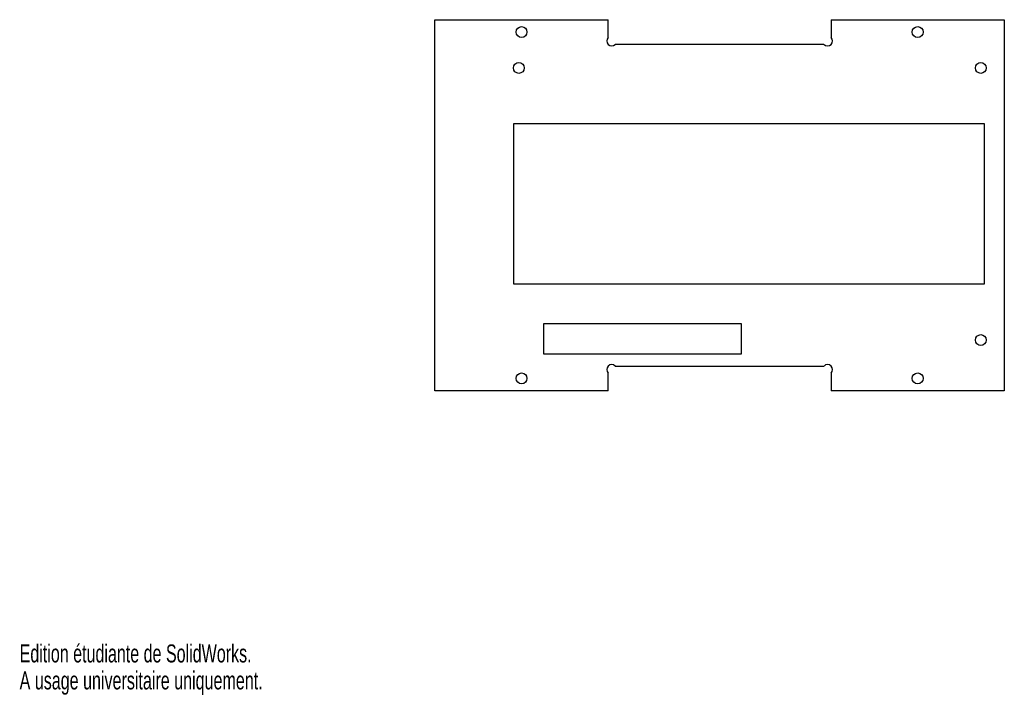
# Model space of a CAD drawing. Extents: x 0 to 199, y 0 to 136.
import ezdxf
from ezdxf.enums import TextEntityAlignment as Align

# ---------------------------------------------------------------- set-up
doc = ezdxf.new("R2010")
doc.units = 0
doc.layers.get('0').update_dxf_attribs({"linetype": 'CONTINUOUS'})

msp = doc.modelspace()

# ---------------------------------------------------------------- linework, layer by layer
at = {"color": 7, "linetype": 'CONTINUOUS'}
for p, q in [((83.87, 61.44), (83.87, 136.44)), ((83.87, 136.44), (118.87, 136.44)), ((118.87, 132.85), (118.87, 136.44)), ((163.87, 136.44), (163.87, 132.85)), ((163.87, 136.44), (198.87, 136.44)), ((198.87, 136.44), (198.87, 61.44)), ((162.45, 131.44), (120.28, 131.44)), ((99.82, 115.49), (194.82, 115.49)), ((99.82, 82.99), (99.82, 115.49)), ((194.82, 115.49), (194.82, 82.99)), ((194.82, 82.99), (99.82, 82.99)), ((145.82, 74.94), (105.82, 74.94)), ((105.82, 74.94), (105.82, 68.94)), ((145.82, 68.94), (145.82, 74.94)), ((105.82, 68.94), (145.82, 68.94)), ((120.28, 66.44), (162.45, 66.44)), ((118.87, 61.44), (118.87, 65.02)), ((163.87, 65.02), (163.87, 61.44)), ((118.87, 61.44), (83.87, 61.44)), ((198.87, 61.44), (163.87, 61.44))]:
    msp.add_line(p, q, dxfattribs=at)
for centre in [(101.37, 133.94), (181.37, 133.94), (100.82, 126.69), (194.12, 126.69), (194.12, 71.69), (101.37, 63.94), (181.37, 63.94)]:
    msp.add_circle(centre, 1.1, dxfattribs=at)
for centre, start, end in [((119.58, 132.14), 135, 315), ((163.16, 132.14), 225, 45), ((119.58, 65.73), 45, 225), ((163.16, 65.73), 315, 135)]:
    msp.add_arc(centre, 1, start, end, dxfattribs=at)

# ---------------------------------------------------------------- texts
for s, width, p in [('Edition étudiante de SolidWorks.', 0.667188, (0, 5.45)), ('A usage universitaire uniquement.', 0.668182, (0, 0))]:
    msp.add_text(s, height=3.633, dxfattribs=dict(at, width=width)).set_placement(p, align=Align.BOTTOM_LEFT)

doc.saveas('drawing.dxf')
